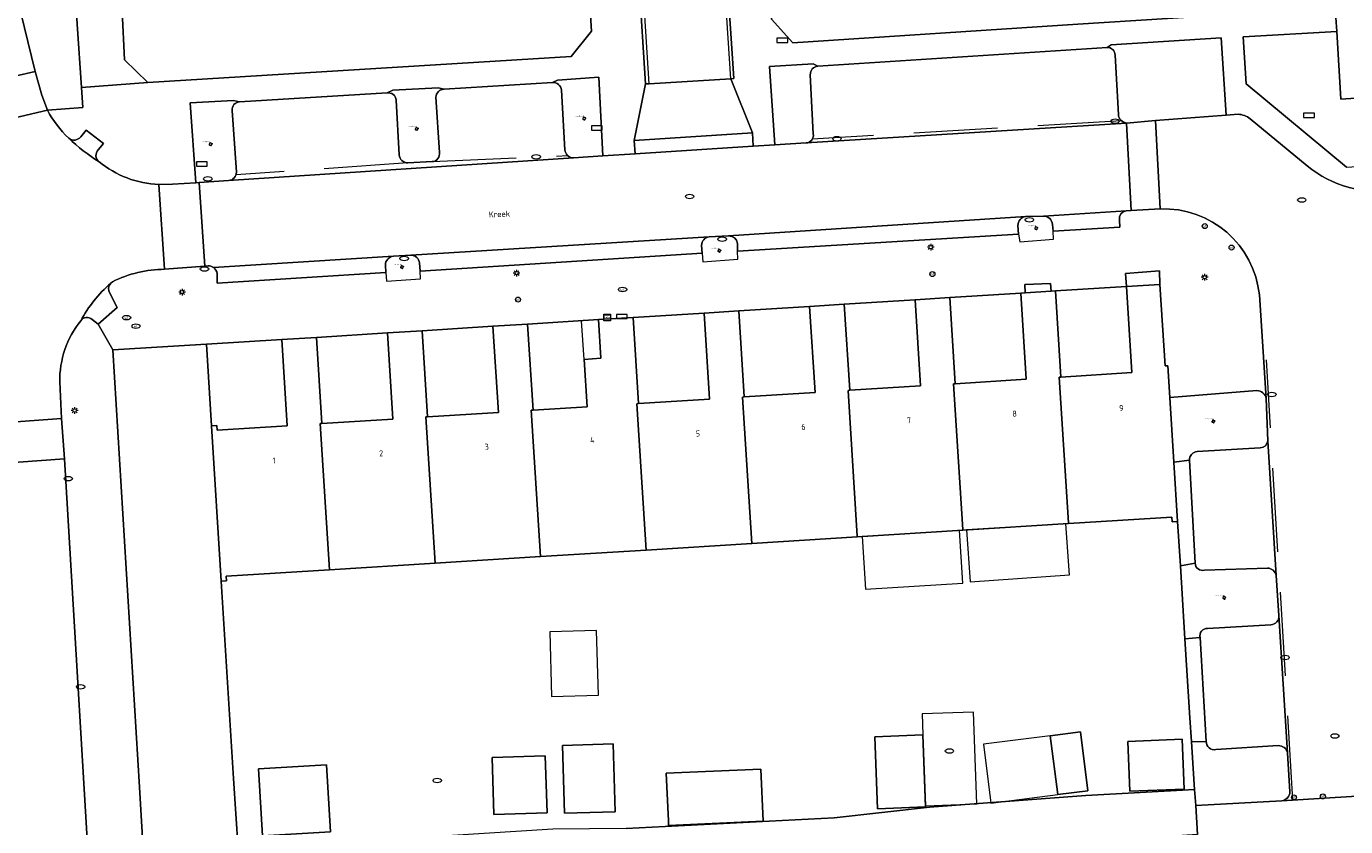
# Model space of a CAD drawing. Header units: metres. Extents: x 162098 to 162858, y 502351 to 503184.
# Tile 38 of 94: x 162390 to 162469, y 502707 to 502754. Entities that reach past the tile are written whole.
import ezdxf
from ezdxf.enums import TextEntityAlignment as Align

# ---------------------------------------------------------------- set-up
doc = ezdxf.new("R2010")
doc.units = ezdxf.units.M
doc.linetypes.add('RI-HWA-SO', pattern=[7.4, 5, -2.4])
for name, color, linetype, lineweight, true_color in [('B-PV-GR-BEPLANTING_CULTUUR_HEESTERS-GV', 7, 'Continuous', 13, 0x99cc00), ('B-PV-GR-BOOM-S', 7, 'Continuous', 13, 0x4c9900), ('B-PV-GR-STRUIK-GV', 7, 'Continuous', 13, 0x99cc00), ('B-PV-RI-HWA_GOOT_MOLGOOT-G', 150, 'RI-HWA-SO', 18, 0x007fff)]:
    doc.layers.add(name, color=color, linetype=linetype, lineweight=lineweight, true_color=true_color)
for name, color, linetype, lineweight in [('B-PV-IE-MEUBILAIR-S', 252, 'Continuous', 13), ('B-PV-IE-MEUBILAIR_WEGMEUBILAIR-GV', 252, 'Continuous', 13), ('B-PV-OG-BEBOUWING-GV', 7, 'Continuous', 18), ('B-PV-OG-BEBOUWING-T18', 7, 'Continuous', 18), ('B-PV-OG-BEBOUWING_LUIFEL-GV', 7, 'Continuous', 18), ('B-PV-OG-TERREIN_BEGROEID-GV', 7, 'Continuous', 13), ('B-PV-OG-TERREIN_ERF-GV', 252, 'Continuous', 13), ('B-PV-OG-TOPOGRAFIE-T18', 7, 'Continuous', 18), ('B-PV-VH-GESLOTENVERHARDING_ASFALT-GV', 252, 'Continuous', 13), ('B-PV-VH-GESLOTENVERHARDING_BETON-GV', 252, 'Continuous', 13), ('B-PV-VH-OPENVERHARDING_BETONELEMENT-GV', 252, 'Continuous', 13), ('B-PV-VH-OPENVERHARDING_BETONSTRAATSTEEN-GV', 252, 'Continuous', 13), ('B-PV-VH-OPENVERHARDING_TEGEL-GV', 252, 'Continuous', 13)]:
    doc.layers.add(name, color=color, linetype=linetype, lineweight=lineweight)
doc.styles.add('NLCS-ISO', font='NLCS-ISO.ttf')
doc.styles.add('NLCS-ISO-M200-T18', font='NLCS-ISO.ttf', dxfattribs={"height": 1.8})

# ---------------------------------------------------------------- blocks, each defined once
blk = doc.blocks.new('SIE-MEUBILAIR_BORD_STRAATNAAM-SO')
blk.add_lwpolyline([(-1.625, -0.625), (1.625, -0.625), (1.625, 0.625), (-1.625, 0.625)], close=True)
blk = doc.blocks.new('SIE-MEUBILAIR_KAST_TELECOM-SO')
for points in [[(-1, 1), (1, 1), (1, 0.84), (-1, 0.84)], [(-1, 0.76), (1, 0.76), (1, -1), (-1, -1)]]:
    blk.add_lwpolyline(points, close=True)
at = {"style": 'NLCS-ISO'}
blk.add_text('tele', height=0.75, dxfattribs=at).set_placement((0, 0), align=Align.MIDDLE_CENTER)
blk = doc.blocks.new('SIE-MEUBILAIR_PAAL_AFSLUITPAAL-SO')
blk.add_circle((0, 0), 0.75)
at = {"style": 'NLCS-ISO'}
blk.add_text('af', height=0.75, dxfattribs=at).set_placement((0, 0.05), align=Align.MIDDLE_CENTER)
blk = doc.blocks.new('SIE-MEUBILAIR_PAAL_LICHTMAST-SO')
for points in [[(-0.62, 0), (-1, 0)], [(-0.71, 0.71), (-0.44, 0.44)], [(0, 1), (0, 0.62)], [(0.44, 0.44), (0.71, 0.71)], [(1, 0), (0.62, 0)], [(-0.71, -0.71), (-0.44, -0.44)], [(0, -0.62), (0, -1)], [(0.44, -0.44), (0.71, -0.71)]]:
    blk.add_lwpolyline(points)
blk.add_circle((0, 0), 0.5)
blk = doc.blocks.new('SIE-MEUBILAIR_PUT_KOLK-SO')
blk.add_ellipse((0, 0), major_axis=(1.25, 0), ratio=0.54)
blk = doc.blocks.new('SIE-MEUBILAIR_PUT_RIOOLPUT-SO')
blk.add_ellipse((0, 0), major_axis=(1.25, 0), ratio=0.54)
blk = doc.blocks.new('SIE-MEUBILAIR_PUT_WATERLEIDINGPUT-SO')
blk.add_ellipse((0, 0), major_axis=(1.25, 0), ratio=0.54)
at = {"style": 'NLCS-ISO'}
blk.add_text('wl', height=0.75, dxfattribs=at).set_placement((-0.14, 0), align=Align.MIDDLE_CENTER)
blk = doc.blocks.new('SGR-BOOM_GBKN-SO')
for centre, start, end in [((-0.25, -0.1), 67.1244, 157.1244), ((-0.1, 0.25), 157.1244, 247.1244), ((-0.1, 0.25), 337.1244, 157.1244), ((0.25, 0.1), 247.1244, 337.1244), ((-0.25, -0.1), 157.1244, 337.1244), ((0.1, -0.25), 157.1244, 337.1244), ((0.1, -0.25), 337.1244, 67.1244)]:
    blk.add_arc(centre, 0.188, start, end)
at = {"extrusion": (0, 0, -1)}
blk.add_arc((-0.25, 0.1), 0.188, 22.8756, 202.8756, dxfattribs=at)
at = {"style": 'NLCS-ISO'}
blk.add_attdef('SOORT', text='', height=0.35, dxfattribs=at).set_placement((0, 0.75), align=Align.MIDDLE_RIGHT)

msp = doc.modelspace()

# ---------------------------------------------------------------- linework, layer by layer
at = {"layer": 'B-PV-GR-BEPLANTING_CULTUUR_HEESTERS-GV'}
for points in [[(162437.725, 502759.734), (162434.071, 502759.505), (162434.245, 502757.239), (162434.402, 502754.685), (162435.689, 502753.261), (162452.656, 502754.388), (162467.1, 502755.291), (162466.836, 502756.816), (162438.017, 502755.008)], [(162423.193, 502756.865), (162395.736, 502755.161), (162395.866, 502752.259), (162397.273, 502750.903), (162422.484, 502752.453), (162423.686, 502753.963), (162423.542, 502756.169), (162423.887, 502756.176), (162423.88, 502756.625), (162423.865, 502756.902)], [(162482.471, 502750.858), (162468.326, 502749.911), (162468.078, 502753.954), (162462.507, 502753.622), (162462.682, 502750.833), (162468.665, 502745.856), (162495.375, 502747.505), (162496.617, 502748.776), (162496.458, 502751.521)], [(162455.545, 502738.746), (162457.549, 502738.872), (162457.528, 502739.678), (162455.499, 502739.531)], [(162451.061, 502738.465), (162451.035, 502738.923), (162449.495, 502738.868), (162449.529, 502738.368)], [(162402.638, 502705.21), (162402.371, 502709.422), (162401.637, 502721.189), (162401.063, 502730.441), (162400.758, 502735.302), (162395.185, 502734.977), (162396.765, 502708.907), (162397.042, 502704.202), (162398.555, 502704.291), (162398.669, 502702.085), (162402.812, 502702.359)], [(162459.682, 502707.819), (162459.605, 502708.773), (162453.126, 502708.411), (162443.82, 502707.708), (162438.15, 502707.079), (162425.745, 502706.441), (162421.379, 502706.399), (162415.402, 502706.02), (162402.638, 502705.21), (162402.812, 502702.359), (162406.937, 502702.632), (162411.04, 502702.903), (162459.784, 502706.092)]]:
    msp.add_lwpolyline(points, close=True, dxfattribs=at)
at = {"layer": 'B-PV-GR-STRUIK-GV'}
for points in [[(162455.554, 502748.492), (162457.276, 502748.644), (162461.489, 502748.955), (162461.201, 502753.572), (162454.643, 502753.154), (162454.395, 502752.998)], [(162454.879, 502752.532), (162455.07, 502748.995)], [(162437.162, 502751.881), (162436.886, 502752.014), (162434.282, 502751.857), (162434.604, 502747.184), (162436.47, 502747.303)], [(162422.62, 502746.416), (162424.37, 502746.54), (162424.133, 502751.217), (162421.67, 502751.042), (162421.359, 502750.903)], [(162436.898, 502747.844), (162436.718, 502751.372)], [(162414.909, 502750.502), (162414.551, 502750.591), (162411.855, 502750.452), (162411.515, 502750.29)], [(162421.9, 502750.451), (162422.099, 502746.898)], [(162402.727, 502749.756), (162402.374, 502749.84), (162399.786, 502749.695), (162400.129, 502744.92), (162400.315, 502744.948), (162402.076, 502745.061)], [(162412.062, 502749.863), (162412.236, 502746.592)], [(162414.634, 502746.741), (162414.428, 502750.025)], [(162402.536, 502745.566), (162402.28, 502749.234)], [(162412.759, 502746.12), (162414.205, 502746.189)], [(162463.313, 502732.541), (162458.133, 502732.14), (162458.376, 502728.271), (162459.299, 502728.397)], [(162463.966, 502729.548), (162463.881, 502732.072)], [(162459.769, 502728.906), (162463.526, 502729.137)], [(162459.643, 502722.261), (162458.765, 502722.098), (162459.038, 502717.741), (162459.934, 502717.833)], [(162463.951, 502721.971), (162460.198, 502721.842)], [(162464.635, 502719.136), (162464.475, 502721.515)], [(162460.37, 502718.375), (162464.145, 502718.585)], [(162460.305, 502711.632), (162459.425, 502711.603), (162459.605, 502708.773), (162459.682, 502707.819), (162464.797, 502708.096)], [(162464.59, 502711.384), (162460.874, 502711.146)], [(162465.291, 502708.628), (162465.141, 502710.95)]]:
    msp.add_lwpolyline(points, dxfattribs=at)
for points in [[(162454.395, 502752.998, -0.408434), (162454.879, 502752.532)], [(162436.718, 502751.372, -0.382867), (162437.162, 502751.881)], [(162421.359, 502750.903, -0.409916), (162421.9, 502750.451)], [(162411.515, 502750.29, -0.425176), (162412.062, 502749.863)], [(162414.428, 502750.025, -0.411267), (162414.909, 502750.502)], [(162402.28, 502749.234, -0.411774), (162402.727, 502749.756)], [(162455.07, 502748.995, 0.349551), (162455.554, 502748.492)], [(162436.47, 502747.303, 0.444639), (162436.898, 502747.844)], [(162422.099, 502746.898, 0.387832), (162422.62, 502746.416)], [(162412.236, 502746.592, 0.413062), (162412.759, 502746.12)], [(162414.205, 502746.189, 0.433195), (162414.634, 502746.741)], [(162402.076, 502745.061, 0.390743), (162402.536, 502745.566)], [(162463.881, 502732.072, 0.357725), (162463.313, 502732.541)], [(162459.299, 502728.397, -0.389165), (162459.769, 502728.906)], [(162463.526, 502729.137, 0.379553), (162463.966, 502729.548)], [(162460.198, 502721.842, -0.476557), (162459.643, 502722.261)], [(162464.475, 502721.515, 0.342906), (162463.951, 502721.971)], [(162464.145, 502718.585, 0.414011), (162464.635, 502719.136)], [(162459.934, 502717.833, -0.476427), (162460.37, 502718.375)], [(162460.874, 502711.146, -0.478619), (162460.305, 502711.632)], [(162465.141, 502710.95, 0.378526), (162464.59, 502711.384)], [(162464.797, 502708.096, 0.356741), (162465.291, 502708.628)]]:
    msp.add_lwpolyline(points, format="xyb", dxfattribs=at)
at = {"layer": 'B-PV-IE-MEUBILAIR_WEGMEUBILAIR-GV'}
msp.add_lwpolyline([(162449.09, 502742.378), (162449.121, 502741.859), (162449.205, 502741.414), (162451.214, 502741.575), (162451.178, 502742.041), (162451.142, 502742.449), (162451.141, 502742.463), (162451.14, 502742.477), (162451.138, 502742.491), (162451.137, 502742.505), (162451.134, 502742.519), (162451.132, 502742.533), (162451.129, 502742.547), (162451.126, 502742.561), (162451.122, 502742.574), (162451.118, 502742.588), (162451.113, 502742.601), (162451.108, 502742.615), (162451.103, 502742.628), (162451.097, 502742.641), (162451.091, 502742.654), (162451.085, 502742.666), (162451.078, 502742.679), (162451.071, 502742.691), (162451.064, 502742.703), (162451.056, 502742.715), (162451.048, 502742.726), (162451.039, 502742.738), (162451.031, 502742.749), (162451.022, 502742.76), (162451.012, 502742.771), (162451.003, 502742.781), (162450.993, 502742.791), (162450.982, 502742.801), (162450.972, 502742.81), (162450.961, 502742.82), (162450.95, 502742.828), (162450.939, 502742.837), (162450.927, 502742.845), (162450.916, 502742.853), (162450.904, 502742.861), (162450.892, 502742.868), (162450.879, 502742.875), (162450.867, 502742.882), (162450.854, 502742.888), (162450.841, 502742.894), (162450.828, 502742.899), (162450.815, 502742.904), (162450.802, 502742.909), (162450.788, 502742.913), (162450.774, 502742.917), (162450.761, 502742.921), (162450.747, 502742.924), (162450.733, 502742.927), (162450.719, 502742.929), (162450.705, 502742.932), (162450.691, 502742.933), (162450.677, 502742.934), (162450.663, 502742.935), (162450.649, 502742.936), (162450.635, 502742.936), (162450.62, 502742.935), (162450.606, 502742.935), (162450.602, 502742.934), (162449.563, 502742.913), (162449.548, 502742.912), (162449.534, 502742.91), (162449.52, 502742.908), (162449.506, 502742.906), (162449.492, 502742.903), (162449.478, 502742.9), (162449.464, 502742.896), (162449.451, 502742.892), (162449.437, 502742.888), (162449.423, 502742.883), (162449.41, 502742.878), (162449.397, 502742.872), (162449.384, 502742.866), (162449.371, 502742.86), (162449.358, 502742.854), (162449.346, 502742.847), (162449.334, 502742.84), (162449.322, 502742.832), (162449.31, 502742.824), (162449.298, 502742.816), (162449.287, 502742.807), (162449.276, 502742.798), (162449.265, 502742.789), (162449.254, 502742.779), (162449.244, 502742.77), (162449.234, 502742.76), (162449.224, 502742.749), (162449.214, 502742.738), (162449.205, 502742.728), (162449.196, 502742.716), (162449.188, 502742.705), (162449.179, 502742.693), (162449.171, 502742.681), (162449.164, 502742.669), (162449.157, 502742.657), (162449.15, 502742.645), (162449.143, 502742.632), (162449.137, 502742.619), (162449.131, 502742.606), (162449.126, 502742.593), (162449.121, 502742.579), (162449.116, 502742.566), (162449.112, 502742.552), (162449.108, 502742.539), (162449.104, 502742.525), (162449.101, 502742.511), (162449.098, 502742.497), (162449.096, 502742.483), (162449.094, 502742.469), (162449.092, 502742.455), (162449.091, 502742.44), (162449.09, 502742.426), (162449.09, 502742.412), (162449.09, 502742.397), (162449.09, 502742.383)], close=True, dxfattribs=at)
for points in [[(162430.245, 502741.199), (162430.291, 502740.727), (162430.316, 502740.228), (162432.408, 502740.384), (162432.376, 502740.852), (162432.378, 502741.313), (162432.317, 502741.503), (162432.2, 502741.649), (162432.054, 502741.738), (162431.843, 502741.776), (162430.702, 502741.705)], [(162412.926, 502740.615), (162411.896, 502740.554)], [(162411.413, 502740.02), (162411.441, 502739.574)], [(162413.482, 502739.669), (162413.445, 502740.151)], [(162411.441, 502739.574), (162411.475, 502739.07), (162413.499, 502739.199), (162413.482, 502739.669)]]:
    msp.add_lwpolyline(points, dxfattribs=at)
for points in [[(162430.702, 502741.705, 0.383085), (162430.245, 502741.199)], [(162413.445, 502740.151, 0.395798), (162412.926, 502740.615)], [(162411.896, 502740.554, 0.386495), (162411.413, 502740.02)]]:
    msp.add_lwpolyline(points, format="xyb", dxfattribs=at)
at = {"layer": 'B-PV-OG-BEBOUWING-GV'}
for points in [[(162449.579, 502733.221), (162445.357, 502732.956), (162445.257, 502732.949), (162445.808, 502724.271), (162445.811, 502724.221), (162452.099, 502724.614), (162452.096, 502724.664), (162451.545, 502733.345), (162451.645, 502733.351), (162451.323, 502738.481), (162451.061, 502738.465), (162449.529, 502738.368), (162449.257, 502738.351)], [(162451.545, 502733.345), (162452.096, 502724.664), (162452.099, 502724.614), (162458.261, 502724.999), (162458.278, 502724.73), (162458.598, 502724.75), (162458.376, 502728.271), (162458.133, 502732.14), (162458.015, 502734.021), (162457.855, 502734.011), (162457.549, 502738.872), (162455.545, 502738.746), (162455.867, 502733.616), (162451.645, 502733.351)], [(162436.682, 502737.562), (162437.004, 502732.43), (162432.782, 502732.167), (162432.682, 502732.159), (162433.235, 502723.435), (162439.523, 502723.828), (162439.52, 502723.878), (162438.969, 502732.554), (162439.07, 502732.562), (162438.748, 502737.692)], [(162445.811, 502724.221), (162445.808, 502724.271), (162445.257, 502732.949), (162445.357, 502732.956), (162445.035, 502738.086), (162442.969, 502737.956), (162443.291, 502732.826), (162439.07, 502732.562), (162438.969, 502732.554), (162439.52, 502723.878), (162439.523, 502723.828)], [(162423.425, 502731.578), (162420.207, 502731.378), (162420.106, 502731.369), (162420.659, 502722.649), (162426.948, 502723.042), (162426.395, 502731.764), (162426.494, 502731.772), (162426.172, 502736.902), (162424.106, 502736.772), (162424.251, 502734.468), (162423.248, 502734.405)], [(162433.235, 502723.435), (162432.682, 502732.159), (162432.782, 502732.167), (162432.46, 502737.297), (162430.394, 502737.167), (162430.716, 502732.035), (162426.494, 502731.772), (162426.395, 502731.764), (162426.948, 502723.042)], [(162413.597, 502736.113), (162411.531, 502735.983), (162411.853, 502730.85), (162407.632, 502730.588), (162407.532, 502730.578), (162408.085, 502721.862), (162414.372, 502722.255), (162413.819, 502730.973), (162413.919, 502730.983)], [(162420.106, 502731.369), (162420.207, 502731.378), (162419.885, 502736.508), (162417.819, 502736.378), (162418.141, 502731.245), (162413.919, 502730.983), (162413.819, 502730.973), (162414.372, 502722.255), (162420.659, 502722.649)], [(162405.244, 502735.588), (162405.566, 502730.454), (162401.397, 502730.192), (162401.38, 502730.461), (162401.063, 502730.441), (162401.637, 502721.189), (162401.956, 502721.209), (162401.939, 502721.478), (162408.085, 502721.862), (162407.532, 502730.578), (162407.632, 502730.588), (162407.31, 502735.718)], [(162440.56, 502711.915), (162440.722, 502707.624), (162443.593, 502707.733), (162443.431, 502712.024)], [(162451.457, 502708.463), (162453.255, 502708.69), (162452.813, 502712.205), (162451.014, 502711.978)], [(162455.639, 502711.639), (162455.75, 502708.661), (162458.98, 502708.782), (162458.869, 502711.761)], [(162417.767, 502710.676), (162417.878, 502707.285), (162421.042, 502707.389), (162420.931, 502710.78)], [(162421.956, 502711.393), (162422.077, 502707.357), (162425.105, 502707.448), (162424.984, 502711.484)], [(162403.86, 502710), (162404.102, 502706.003), (162408.144, 502706.248), (162407.902, 502710.245)], [(162428.145, 502709.739), (162428.267, 502706.9), (162428.279, 502706.633), (162433.91, 502706.875), (162433.777, 502709.981)]]:
    msp.add_lwpolyline(points, close=True, dxfattribs=at)
at = {"layer": 'B-PV-OG-BEBOUWING_LUIFEL-GV'}
for points in [[(162423.425, 502731.578), (162423.248, 502734.405), (162423.104, 502736.709), (162419.885, 502736.508), (162420.207, 502731.378)], [(162439.813, 502723.846), (162440.01, 502720.702), (162445.799, 502721.064), (162445.603, 502724.208)], [(162446.031, 502724.237), (162446.249, 502721.156), (162452.163, 502721.573), (162451.949, 502724.605)], [(162421.209, 502718.165), (162421.31, 502714.31), (162424.098, 502714.383), (162423.997, 502718.238)], [(162443.59, 502707.806), (162446.646, 502707.922), (162446.439, 502713.386), (162443.384, 502713.27), (162443.431, 502712.024)], [(162451.014, 502711.978), (162447.04, 502711.478), (162447.482, 502707.963), (162451.457, 502708.463)]]:
    msp.add_lwpolyline(points, close=True, dxfattribs=at)
at = {"layer": 'B-PV-OG-TERREIN_BEGROEID-GV'}
msp.add_lwpolyline([(162385.812, 502770.937), (162390.564, 502751.561), (162390.951, 502750.143), (162391.288, 502749.252), (162393.387, 502749.407), (162393.308, 502750.604), (162393.057, 502754.393), (162392.276, 502767.448), (162388.693, 502769.412)], dxfattribs=at)
at = {"layer": 'B-PV-OG-TERREIN_ERF-GV'}
for points in [[(162494.477, 502797.063), (162465.54, 502795.256), (162465.851, 502790.195), (162467.992, 502755.346), (162468.078, 502753.954), (162468.326, 502749.911), (162482.471, 502750.858)], [(162449.257, 502738.351), (162445.035, 502738.086)], [(162445.357, 502732.956), (162449.579, 502733.221), (162449.257, 502738.351)], [(162455.545, 502738.746), (162451.323, 502738.481)], [(162451.323, 502738.481), (162451.645, 502733.351)], [(162451.645, 502733.351), (162455.867, 502733.616), (162455.545, 502738.746)], [(162436.682, 502737.562), (162432.46, 502737.297)], [(162437.004, 502732.43), (162436.682, 502737.562)], [(162442.969, 502737.956), (162438.748, 502737.692)], [(162438.748, 502737.692), (162439.07, 502732.562)], [(162443.291, 502732.826), (162442.969, 502737.956)], [(162445.035, 502738.086), (162445.357, 502732.956)], [(162430.394, 502737.167), (162426.172, 502736.902)], [(162426.172, 502736.902), (162426.494, 502731.772)], [(162426.494, 502731.772), (162430.716, 502732.035), (162430.394, 502737.167)], [(162432.46, 502737.297), (162432.782, 502732.167)], [(162411.531, 502735.983), (162407.31, 502735.718)], [(162407.632, 502730.588), (162411.853, 502730.85), (162411.531, 502735.983)], [(162417.819, 502736.378), (162413.597, 502736.113)], [(162413.597, 502736.113), (162413.919, 502730.983)], [(162418.141, 502731.245), (162417.819, 502736.378)], [(162405.244, 502735.588), (162400.758, 502735.302)], [(162400.758, 502735.302), (162401.063, 502730.441)], [(162405.566, 502730.454), (162405.244, 502735.588)], [(162407.31, 502735.718), (162407.632, 502730.588)], [(162439.07, 502732.562), (162443.291, 502732.826)], [(162432.782, 502732.167), (162437.004, 502732.43)], [(162413.919, 502730.983), (162418.141, 502731.245)], [(162401.063, 502730.441), (162401.38, 502730.461)], [(162401.38, 502730.461), (162401.397, 502730.192)], [(162401.397, 502730.192), (162405.566, 502730.454)], [(162425.745, 502706.441), (162438.15, 502707.079), (162443.82, 502707.708), (162453.126, 502708.411), (162459.605, 502708.773), (162459.425, 502711.603), (162459.334, 502713.033), (162459.038, 502717.741), (162458.765, 502722.098), (162458.598, 502724.75), (162458.278, 502724.73), (162458.261, 502724.999), (162452.099, 502724.614), (162445.811, 502724.221), (162439.523, 502723.828), (162433.235, 502723.435), (162426.948, 502723.042), (162420.659, 502722.649), (162414.372, 502722.255), (162408.085, 502721.862), (162401.939, 502721.478), (162401.956, 502721.209), (162401.637, 502721.189), (162402.371, 502709.422), (162402.638, 502705.21)]]:
    msp.add_lwpolyline(points, dxfattribs=at)
for points in [[(162424.106, 502736.772), (162419.885, 502736.508), (162420.207, 502731.378), (162423.425, 502731.578), (162423.248, 502734.405), (162424.251, 502734.468)], [(162440.56, 502711.915), (162443.431, 502712.024), (162443.593, 502707.733), (162440.722, 502707.624)], [(162451.457, 502708.463), (162451.014, 502711.978), (162452.813, 502712.205), (162453.255, 502708.69)], [(162455.639, 502711.639), (162458.869, 502711.761), (162458.98, 502708.782), (162455.75, 502708.661)], [(162417.767, 502710.676), (162420.931, 502710.78), (162421.042, 502707.389), (162417.878, 502707.285)], [(162421.956, 502711.393), (162424.984, 502711.484), (162425.105, 502707.448), (162422.077, 502707.357)], [(162403.86, 502710), (162407.902, 502710.245), (162408.144, 502706.248), (162404.102, 502706.003)], [(162428.145, 502709.739), (162433.777, 502709.981), (162433.91, 502706.875), (162428.279, 502706.633), (162428.267, 502706.9)]]:
    msp.add_lwpolyline(points, close=True, dxfattribs=at)
at = {"layer": 'B-PV-RI-HWA_GOOT_MOLGOOT-G'}
for points in [[(162427.116, 502750.826), (162423.437, 502810.305)], [(162431.979, 502751.127), (162428.679, 502803.763), (162444.844, 502804.756)], [(162455.256, 502748.629), (162436.834, 502747.52)], [(162412.759, 502746.12), (162402.533, 502745.4)], [(162414.205, 502746.189), (162422.266, 502746.556)], [(162465.469, 502708.161), (162463.888, 502734.382)]]:
    msp.add_lwpolyline(points, dxfattribs=at)
at = {"layer": 'B-PV-VH-GESLOTENVERHARDING_ASFALT-GV'}
msp.add_lwpolyline([(162375.154, 502814.37), (162368.366, 502812.659), (162371.009, 502802.058), (162371.99, 502798.152), (162374.639, 502787.149), (162377.79, 502774.461), (162381.646, 502758.424), (162383.708, 502749.988), (162390.564, 502751.561), (162385.812, 502770.937), (162381.025, 502790.29)], close=True, dxfattribs=at)
for points in [[(162455.554, 502748.492), (162436.47, 502747.303)], [(162455.842, 502743.283), (162455.554, 502748.492)], [(162433.32, 502747.106), (162426.286, 502746.659)], [(162434.604, 502747.184), (162433.32, 502747.106)], [(162436.47, 502747.303), (162434.604, 502747.184)], [(162422.62, 502746.416), (162402.076, 502745.061)], [(162424.37, 502746.54), (162422.62, 502746.416)], [(162426.286, 502746.659), (162424.37, 502746.54)], [(162402.076, 502745.061), (162400.315, 502744.948)], [(162400.315, 502744.948), (162400.656, 502739.957)], [(162450.612, 502742.935), (162455.543, 502743.267)], [(162455.543, 502743.267), (162455.842, 502743.283)], [(162431.843, 502741.776), (162449.563, 502742.913)], [(162449.563, 502742.913), (162450.612, 502742.935)], [(162412.926, 502740.615), (162430.702, 502741.705)], [(162430.702, 502741.705), (162431.843, 502741.776)], [(162411.896, 502740.554), (162412.926, 502740.615)], [(162400.656, 502739.957), (162400.849, 502739.985)], [(162401.175, 502739.874), (162411.896, 502740.554)], [(162383.39, 502627.293), (162390.086, 502642.842), (162391.362, 502645.702), (162393.529, 502650.274), (162394.859, 502653.866), (162395.657, 502657.658), (162395.99, 502660.984), (162396.138, 502664.541), (162395.279, 502679.047), (162394.077, 502698.797), (162392.295, 502728.475), (162386.796, 502728.09)]]:
    msp.add_lwpolyline(points, dxfattribs=at)
msp.add_lwpolyline([(162400.849, 502739.985, -0.157036), (162401.175, 502739.874)], format="xyb", dxfattribs=at)
at = {"layer": 'B-PV-VH-GESLOTENVERHARDING_BETON-GV'}
for points in [[(162457.276, 502748.644), (162455.554, 502748.492)], [(162455.554, 502748.492), (162455.842, 502743.283)], [(162457.554, 502743.372), (162457.276, 502748.644)], [(162455.842, 502743.283), (162457.554, 502743.372)]]:
    msp.add_lwpolyline(points, dxfattribs=at)
at = {"layer": 'B-PV-VH-OPENVERHARDING_BETONELEMENT-GV'}
for points in [[(162384.26, 502747.613), (162391.288, 502749.252), (162390.951, 502750.143), (162390.564, 502751.561), (162383.708, 502749.988)], [(162397.923, 502744.822), (162398.254, 502739.775), (162400.656, 502739.957), (162400.315, 502744.948), (162400.129, 502744.92), (162398.732, 502744.852)], [(162386.679, 502730.487), (162386.796, 502728.09), (162392.295, 502728.475), (162392.126, 502730.885)]]:
    msp.add_lwpolyline(points, close=True, dxfattribs=at)
for points in [[(162433.279, 502747.9), (162426.235, 502747.456)], [(162433.32, 502747.106), (162433.279, 502747.9)], [(162426.235, 502747.456), (162426.286, 502746.659)], [(162426.286, 502746.659), (162433.32, 502747.106)], [(162451.142, 502742.449), (162451.178, 502742.041), (162455.165, 502742.279), (162455.133, 502742.706), (162455.139, 502742.906), (162455.217, 502743.074), (162455.36, 502743.204), (162455.543, 502743.267), (162450.612, 502742.935)], [(162449.563, 502742.913), (162431.843, 502741.776), (162432.054, 502741.738), (162432.2, 502741.649), (162432.317, 502741.503), (162432.378, 502741.313), (162432.376, 502740.852), (162449.121, 502741.859), (162449.09, 502742.378)], [(162430.702, 502741.705), (162412.926, 502740.615)], [(162413.482, 502739.669), (162430.291, 502740.727)], [(162430.291, 502740.727), (162430.245, 502741.199)], [(162411.896, 502740.554), (162401.175, 502739.874)], [(162411.441, 502739.574), (162411.413, 502740.02)], [(162413.445, 502740.151), (162413.482, 502739.669)], [(162401.395, 502739.517), (162401.401, 502738.954), (162411.441, 502739.574)]]:
    msp.add_lwpolyline(points, dxfattribs=at)
for points in [[(162449.09, 502742.378, -0.40877), (162449.563, 502742.913)], [(162450.612, 502742.935, -0.421323), (162451.142, 502742.449)], [(162430.245, 502741.199, -0.383085), (162430.702, 502741.705)], [(162412.926, 502740.615, -0.395798), (162413.445, 502740.151)], [(162401.175, 502739.874, -0.195907), (162401.395, 502739.517)], [(162411.413, 502740.02, -0.386495), (162411.896, 502740.554)]]:
    msp.add_lwpolyline(points, format="xyb", dxfattribs=at)
at = {"layer": 'B-PV-VH-OPENVERHARDING_BETONSTRAATSTEEN-GV'}
for points in [[(162426.531, 502756.762), (162426.911, 502750.822), (162427.116, 502750.826)], [(162431.979, 502751.127), (162432.164, 502751.138), (162431.773, 502757.107)], [(162454.395, 502752.998), (162437.162, 502751.881)], [(162455.07, 502748.995), (162454.879, 502752.532)], [(162421.359, 502750.903), (162414.909, 502750.502)], [(162427.116, 502750.826), (162431.979, 502751.127)], [(162436.718, 502751.372), (162436.898, 502747.844)], [(162411.515, 502750.29), (162402.727, 502749.756)], [(162422.099, 502746.898), (162421.9, 502750.451)], [(162412.236, 502746.592), (162412.062, 502749.863)], [(162414.428, 502750.025), (162414.634, 502746.741)], [(162391.288, 502749.252), (162384.26, 502747.613), (162384.302, 502747.415), (162385.01, 502744.571), (162386.204, 502735.84), (162386.679, 502730.487), (162392.126, 502730.885), (162392.017, 502733.059)], [(162402.28, 502749.234), (162402.536, 502745.566)], [(162436.47, 502747.303), (162455.554, 502748.492)], [(162462.2, 502749.015), (162461.489, 502748.955), (162457.276, 502748.644), (162457.554, 502743.372)], [(162466.306, 502745.947), (162462.922, 502748.748)], [(162394.298, 502746.895), (162394.622, 502747.28), (162393.597, 502748.058), (162393.269, 502747.668)], [(162402.076, 502745.061), (162422.62, 502746.416)], [(162414.205, 502746.189), (162412.759, 502746.12)], [(162398.254, 502739.775), (162397.923, 502744.822)], [(162393.94, 502736.783), (162394.302, 502736.497), (162395.447, 502737.487), (162394.999, 502738.343)], [(162395.053, 502738.941), (162395.164, 502739.036)], [(162463.47, 502738.243), (162463.881, 502732.072), (162463.966, 502729.548), (162464.475, 502721.515), (162464.635, 502719.136), (162465.141, 502710.95), (162465.291, 502708.628)], [(162464.797, 502708.096), (162471.489, 502708.512), (162471.287, 502708.546), (162471.124, 502708.64), (162471.001, 502708.787), (162470.934, 502708.975), (162470.788, 502711.327), (162470.279, 502719.451), (162470.121, 502721.846), (162469.607, 502729.983), (162469.602, 502730.067), (162469.477, 502732.48), (162469.215, 502735.678)], [(162463.526, 502729.137), (162459.769, 502728.906)], [(162464.475, 502721.515), (162463.966, 502729.548)], [(162459.299, 502728.397), (162459.643, 502722.261)], [(162460.198, 502721.842), (162463.951, 502721.971)], [(162465.141, 502710.95), (162464.635, 502719.136)], [(162459.934, 502717.833), (162460.305, 502711.632)], [(162464.145, 502718.585), (162460.37, 502718.375)], [(162460.874, 502711.146), (162464.59, 502711.384)]]:
    msp.add_lwpolyline(points, dxfattribs=at)
for points in [[(162454.879, 502752.532, 0.408434), (162454.395, 502752.998)], [(162437.162, 502751.881, 0.382867), (162436.718, 502751.372)], [(162421.9, 502750.451, 0.409916), (162421.359, 502750.903)], [(162412.062, 502749.863, 0.425176), (162411.515, 502750.29)], [(162414.909, 502750.502, 0.411267), (162414.428, 502750.025)], [(162402.727, 502749.756, 0.411774), (162402.28, 502749.234)], [(162392.555, 502747.587, -0.077719), (162391.288, 502749.252)], [(162455.554, 502748.492, -0.349551), (162455.07, 502748.995)], [(162462.922, 502748.748, 0.154169), (162462.2, 502749.015)], [(162436.898, 502747.844, -0.444639), (162436.47, 502747.303)], [(162393.269, 502747.668, -0.416015), (162392.555, 502747.587)], [(162394.357, 502746.188, -0.049633), (162392.555, 502747.587)], [(162392.555, 502747.587, 0.049633), (162394.357, 502746.188)], [(162422.62, 502746.416, -0.387832), (162422.099, 502746.898)], [(162394.357, 502746.188, -0.425729), (162394.298, 502746.895)], [(162397.923, 502744.822, -0.162631), (162394.357, 502746.188)], [(162412.759, 502746.12, -0.413062), (162412.236, 502746.592)], [(162414.634, 502746.741, -0.433195), (162414.205, 502746.189)], [(162402.536, 502745.566, -0.390743), (162402.076, 502745.061)], [(162471.636, 502744.56, -0.224953), (162466.306, 502745.947)], [(162457.554, 502743.372, -0.395381), (162463.47, 502738.243)], [(162395.164, 502739.036, -0.111613), (162398.254, 502739.775)], [(162393.265, 502736.7, -0.090102), (162395.053, 502738.941)], [(162395.053, 502738.941, 0.090102), (162393.265, 502736.7)], [(162394.999, 502738.343, -0.324487), (162395.053, 502738.941)], [(162392.017, 502733.059, -0.173119), (162393.265, 502736.7)], [(162393.265, 502736.7, -0.469633), (162393.94, 502736.783)], [(162459.769, 502728.906, 0.389165), (162459.299, 502728.397)], [(162463.966, 502729.548, -0.379553), (162463.526, 502729.137)], [(162459.643, 502722.261, 0.476557), (162460.198, 502721.842)], [(162463.951, 502721.971, -0.342906), (162464.475, 502721.515)], [(162464.635, 502719.136, -0.414011), (162464.145, 502718.585)], [(162460.37, 502718.375, 0.476427), (162459.934, 502717.833)], [(162460.305, 502711.632, 0.478619), (162460.874, 502711.146)], [(162464.59, 502711.384, -0.378526), (162465.141, 502710.95)], [(162465.291, 502708.628, -0.356741), (162464.797, 502708.096)]]:
    msp.add_lwpolyline(points, format="xyb", dxfattribs=at)
at = {"layer": 'B-PV-VH-OPENVERHARDING_TEGEL-GV'}
msp.add_lwpolyline([(162391.742, 502816.752), (162389.294, 502816.376), (162391.496, 502780.502), (162392.276, 502767.448), (162393.057, 502754.393), (162393.308, 502750.604), (162397.273, 502750.903), (162395.866, 502752.259), (162395.736, 502755.161), (162395.56, 502755.15)], close=True, dxfattribs=at)
for points in [[(162468.665, 502745.856), (162462.682, 502750.833), (162462.507, 502753.622), (162468.078, 502753.954), (162467.992, 502755.346), (162467.1, 502755.291), (162452.656, 502754.388), (162435.689, 502753.261), (162434.402, 502754.685), (162434.245, 502757.239), (162431.773, 502757.107), (162432.164, 502751.138), (162431.979, 502751.127), (162433.279, 502747.9), (162433.32, 502747.106), (162434.604, 502747.184), (162434.282, 502751.857), (162436.886, 502752.014), (162437.162, 502751.881), (162454.395, 502752.998), (162454.643, 502753.154), (162461.201, 502753.572), (162461.489, 502748.955), (162462.2, 502749.015)], [(162424.133, 502751.217), (162424.37, 502746.54), (162426.286, 502746.659), (162426.235, 502747.456), (162426.911, 502750.822), (162426.531, 502756.762), (162423.88, 502756.625), (162423.887, 502756.176), (162423.542, 502756.169), (162423.686, 502753.963), (162422.484, 502752.453), (162397.273, 502750.903), (162393.308, 502750.604), (162393.387, 502749.407), (162391.288, 502749.252)], [(162397.923, 502744.822), (162398.732, 502744.852), (162400.129, 502744.92), (162399.786, 502749.695), (162402.374, 502749.84), (162402.727, 502749.756), (162411.515, 502750.29), (162411.855, 502750.452), (162414.551, 502750.591), (162414.909, 502750.502), (162421.359, 502750.903), (162421.67, 502751.042), (162424.133, 502751.217)], [(162427.116, 502750.826), (162426.911, 502750.822)], [(162431.979, 502751.127), (162427.116, 502750.826)], [(162433.279, 502747.9), (162431.979, 502751.127)], [(162426.911, 502750.822), (162426.235, 502747.456)], [(162462.922, 502748.748), (162466.306, 502745.947)], [(162393.269, 502747.668), (162393.597, 502748.058), (162394.622, 502747.28), (162394.298, 502746.895)], [(162426.235, 502747.456), (162433.279, 502747.9)], [(162457.554, 502743.372), (162455.842, 502743.283), (162455.543, 502743.267), (162455.36, 502743.204), (162455.217, 502743.074), (162455.139, 502742.906), (162455.133, 502742.706), (162455.165, 502742.279), (162451.178, 502742.041), (162451.142, 502742.449)], [(162449.09, 502742.378), (162449.121, 502741.859), (162432.376, 502740.852), (162432.378, 502741.313), (162432.317, 502741.503), (162432.2, 502741.649), (162432.054, 502741.738), (162431.843, 502741.776), (162430.702, 502741.705)], [(162450.612, 502742.935), (162449.563, 502742.913)], [(162412.926, 502740.615), (162411.896, 502740.554)], [(162430.245, 502741.199), (162430.291, 502740.727), (162413.482, 502739.669), (162413.445, 502740.151)], [(162400.849, 502739.985), (162400.656, 502739.957), (162398.254, 502739.775)], [(162411.413, 502740.02), (162411.441, 502739.574), (162401.401, 502738.954), (162401.395, 502739.517)], [(162394.999, 502738.343), (162395.447, 502737.487), (162394.302, 502736.497), (162395.185, 502734.977), (162400.758, 502735.302), (162405.244, 502735.588), (162407.31, 502735.718), (162411.531, 502735.983), (162413.597, 502736.113), (162417.819, 502736.378), (162419.885, 502736.508), (162424.106, 502736.772), (162426.172, 502736.902), (162430.394, 502737.167), (162432.46, 502737.297), (162436.682, 502737.562), (162438.748, 502737.692), (162442.969, 502737.956), (162445.035, 502738.086), (162449.257, 502738.351), (162449.529, 502738.368), (162449.495, 502738.868), (162451.035, 502738.923), (162451.061, 502738.465), (162451.323, 502738.481), (162455.545, 502738.746), (162455.499, 502739.531)], [(162455.499, 502739.531), (162457.528, 502739.678), (162457.549, 502738.872), (162457.855, 502734.011), (162458.015, 502734.021), (162458.133, 502732.14), (162463.313, 502732.541)], [(162395.164, 502739.036), (162395.053, 502738.941)], [(162463.881, 502732.072), (162463.47, 502738.243)], [(162395.185, 502734.977), (162394.302, 502736.497), (162393.94, 502736.783)], [(162392.017, 502733.059), (162392.126, 502730.885), (162392.295, 502728.475), (162394.077, 502698.797), (162398.766, 502699.037), (162398.825, 502698.889), (162401.668, 502699.11), (162404.587, 502699.361), (162405.617, 502682.119), (162407.062, 502659.43), (162407.068, 502659.343), (162409.558, 502659.481), (162409.517, 502660.158), (162407.093, 502699.804), (162406.937, 502702.632), (162402.812, 502702.359), (162398.669, 502702.085), (162398.555, 502704.291), (162397.042, 502704.202), (162396.765, 502708.907), (162395.185, 502734.977)], [(162459.299, 502728.397), (162458.376, 502728.271)], [(162458.376, 502728.271), (162458.598, 502724.75)], [(162459.643, 502722.261), (162459.299, 502728.397)], [(162458.598, 502724.75), (162458.765, 502722.098)], [(162458.765, 502722.098), (162459.643, 502722.261)], [(162459.934, 502717.833), (162459.038, 502717.741)], [(162460.305, 502711.632), (162459.934, 502717.833)], [(162459.038, 502717.741), (162459.334, 502713.033), (162459.425, 502711.603)], [(162544.761, 502713.789), (162539.612, 502713.51), (162539.647, 502712.963), (162539.79, 502710.978), (162505.879, 502708.912), (162476.685, 502707.087), (162476.596, 502708.835), (162476.069, 502708.8), (162471.489, 502708.512), (162464.797, 502708.096), (162459.682, 502707.819), (162459.784, 502706.092), (162411.04, 502702.903), (162406.937, 502702.632), (162407.093, 502699.804), (162410.667, 502700.015), (162417.156, 502700.397), (162433.04, 502701.333), (162441.159, 502701.836), (162472.847, 502703.821), (162476.044, 502704.022), (162501.765, 502705.632), (162509.792, 502706.152), (162540.965, 502708.052)], [(162459.425, 502711.603), (162460.305, 502711.632)]]:
    msp.add_lwpolyline(points, dxfattribs=at)
for points in [[(162391.288, 502749.252, 0.077719), (162392.555, 502747.587)], [(162462.2, 502749.015, -0.154169), (162462.922, 502748.748)], [(162392.555, 502747.587, 0.416015), (162393.269, 502747.668)], [(162394.298, 502746.895, 0.425729), (162394.357, 502746.188)], [(162394.357, 502746.188, 0.162631), (162397.923, 502744.822)], [(162466.306, 502745.947, 0.224953), (162471.636, 502744.56)], [(162463.47, 502738.243, 0.395381), (162457.554, 502743.372)], [(162449.563, 502742.913, 0.40877), (162449.09, 502742.378)], [(162451.142, 502742.449, 0.421323), (162450.612, 502742.935)], [(162430.702, 502741.705, 0.383085), (162430.245, 502741.199)], [(162413.445, 502740.151, 0.395798), (162412.926, 502740.615)], [(162401.175, 502739.874, 0.157036), (162400.849, 502739.985)], [(162401.395, 502739.517, 0.195907), (162401.175, 502739.874)], [(162411.896, 502740.554, 0.386495), (162411.413, 502740.02)], [(162398.254, 502739.775, 0.111613), (162395.164, 502739.036)], [(162395.053, 502738.941, 0.324487), (162394.999, 502738.343)], [(162393.265, 502736.7, 0.173119), (162392.017, 502733.059)], [(162393.94, 502736.783, 0.469633), (162393.265, 502736.7)], [(162463.313, 502732.541, -0.357725), (162463.881, 502732.072)]]:
    msp.add_lwpolyline(points, format="xyb", dxfattribs=at)

# ---------------------------------------------------------------- block references
at = {"layer": 'B-PV-GR-BOOM-S', "xscale": 0.2, "yscale": 0.2, "zscale": 0.2}
for p in [(162423.249, 502748.758), (162413.274, 502748.145), (162401.002, 502747.234), (162450.178, 502742.226), (162431.3, 502740.887), (162412.405, 502739.906), (162460.731, 502730.712), (162461.369, 502720.203)]:
    msp.add_blockref('SGR-BOOM_GBKN-SO', p, dxfattribs=at).add_auto_attribs({'SOORT': '****%%c***m'})
at = {"layer": 'B-PV-IE-MEUBILAIR-S', "xscale": 0.2, "yscale": 0.2, "zscale": 0.2}
for name, p in [('SIE-MEUBILAIR_BORD_STRAATNAAM-SO', (162435.06, 502753.424)), ('SIE-MEUBILAIR_PUT_KOLK-SO', (162454.876, 502748.604)), ('SIE-MEUBILAIR_BORD_STRAATNAAM-SO', (162466.431, 502748.944)), ('SIE-MEUBILAIR_BORD_STRAATNAAM-SO', (162424.007, 502748.194)), ('SIE-MEUBILAIR_PUT_KOLK-SO', (162438.308, 502747.554)), ('SIE-MEUBILAIR_BORD_STRAATNAAM-SO', (162400.482, 502746.047)), ('SIE-MEUBILAIR_PUT_KOLK-SO', (162420.394, 502746.478)), ('SIE-MEUBILAIR_PUT_KOLK-SO', (162400.838, 502745.162)), ('SIE-MEUBILAIR_PUT_RIOOLPUT-SO', (162429.538, 502744.116)), ('SIE-MEUBILAIR_PUT_RIOOLPUT-SO', (162465.992, 502743.905)), ('SIE-MEUBILAIR_PUT_KOLK-SO', (162449.771, 502742.724)), ('SIE-MEUBILAIR_PAAL_AFSLUITPAAL-SO', (162460.212, 502742.347)), ('SIE-MEUBILAIR_PUT_KOLK-SO', (162431.474, 502741.567)), ('SIE-MEUBILAIR_PAAL_LICHTMAST-SO', (162443.899, 502741.093)), ('SIE-MEUBILAIR_PAAL_AFSLUITPAAL-SO', (162461.817, 502741.071)), ('SIE-MEUBILAIR_PUT_KOLK-SO', (162400.641, 502739.791)), ('SIE-MEUBILAIR_PUT_KOLK-SO', (162412.533, 502740.416)), ('SIE-MEUBILAIR_PAAL_LICHTMAST-SO', (162419.229, 502739.546)), ('SIE-MEUBILAIR_PAAL_AFSLUITPAAL-SO', (162443.991, 502739.489)), ('SIE-MEUBILAIR_PAAL_LICHTMAST-SO', (162460.21, 502739.3)), ('SIE-MEUBILAIR_PAAL_LICHTMAST-SO', (162399.303, 502738.413)), ('SIE-MEUBILAIR_PUT_WATERLEIDINGPUT-SO', (162425.539, 502738.568)), ('SIE-MEUBILAIR_PAAL_AFSLUITPAAL-SO', (162419.312, 502737.969)), ('SIE-MEUBILAIR_PUT_WATERLEIDINGPUT-SO', (162395.999, 502736.888)), ('SIE-MEUBILAIR_KAST_TELECOM-SO', (162424.62, 502736.906)), ('SIE-MEUBILAIR_BORD_STRAATNAAM-SO', (162425.496, 502736.964)), ('SIE-MEUBILAIR_PUT_WATERLEIDINGPUT-SO', (162396.555, 502736.389)), ('SIE-MEUBILAIR_PUT_KOLK-SO', (162464.212, 502732.315)), ('SIE-MEUBILAIR_PAAL_LICHTMAST-SO', (162392.906, 502731.358)), ('SIE-MEUBILAIR_PUT_KOLK-SO', (162392.523, 502727.293)), ('SIE-MEUBILAIR_PUT_KOLK-SO', (162464.999, 502716.639)), ('SIE-MEUBILAIR_PUT_KOLK-SO', (162393.262, 502714.89)), ('SIE-MEUBILAIR_PUT_RIOOLPUT-SO', (162467.966, 502711.959)), ('SIE-MEUBILAIR_PUT_RIOOLPUT-SO', (162445.007, 502711.061)), ('SIE-MEUBILAIR_PUT_RIOOLPUT-SO', (162414.501, 502709.305)), ('SIE-MEUBILAIR_PAAL_AFSLUITPAAL-SO', (162465.531, 502708.304)), ('SIE-MEUBILAIR_PAAL_AFSLUITPAAL-SO', (162467.251, 502708.359))]:
    msp.add_blockref(name, p, dxfattribs=at)

# ---------------------------------------------------------------- texts
at = {"layer": 'B-PV-OG-BEBOUWING-T18', "style": 'NLCS-ISO-M200-T18'}
for s, p in [('8', (162448.887, 502731.168)), ('9', (162455.245, 502731.506)), ('6', (162436.312, 502730.381)), ('7', (162442.599, 502730.774)), ('4', (162423.736, 502729.593)), ('5', (162430.024, 502729.987)), ('2', (162411.161, 502728.805)), ('3', (162417.448, 502729.199)), ('1', (162404.788, 502728.376))]:
    msp.add_text(s, height=0.36, rotation=3.5, dxfattribs=at).set_placement(p, align=Align.MIDDLE)
at = {"layer": 'B-PV-OG-TOPOGRAFIE-T18', "style": 'NLCS-ISO-M200-T18'}
msp.add_text('Kreek', height=0.36, rotation=2.7, dxfattribs=at).set_placement((162418.205, 502743.066), align=Align.MIDDLE)

doc.saveas('drawing.dxf')
